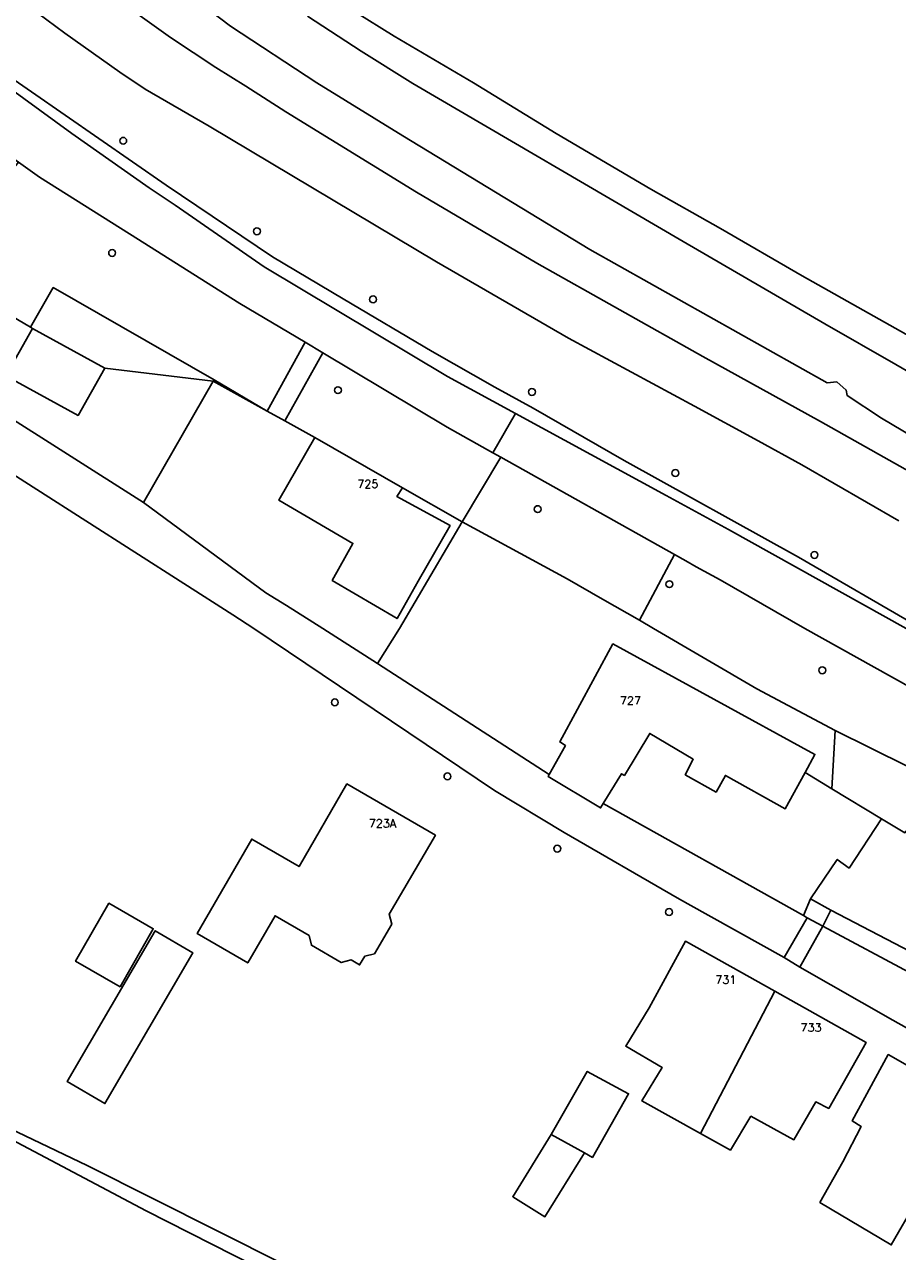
# Model space of a CAD drawing. Header units: metres. Extents: x 108000 to 109000, y 423600 to 424200.
# Tile 18 of 106: x 108206 to 108270, y 423854 to 423944. Entities that reach past the tile are written whole.
import ezdxf

# ---------------------------------------------------------------- set-up
doc = ezdxf.new("R2010")
doc.units = ezdxf.units.M
doc.header["$MEASUREMENT"] = 0
for name, color, linetype in [('dek', 10, 'Continuous'), ('Erf', 10, 'Continuous'), ('gesloten verharding', 10, 'Continuous'), ('grasland agrarisch', 10, 'Continuous'), ('groenvoorziening', 10, 'Continuous'), ('Hek', 10, 'Continuous'), ('Huisnummers', 10, 'Continuous'), ('Inrit', 10, 'Continuous'), ('oever_ slootkant', 10, 'Continuous'), ('open verharding', 10, 'Continuous'), ('Overkapping', 10, 'Continuous'), ('pand', 10, 'Continuous'), ('rijbaan lokale weg', 10, 'Continuous'), ('struiken', 10, 'Continuous'), ('vegetatieobject', 10, 'Continuous'), ('voetpad op trap', 10, 'Continuous'), ('waterloop_ sloot', 10, 'Continuous')]:
    doc.layers.add(name, color=color, linetype=linetype)
doc.styles.get("Standard").update_dxf_attribs({"font": 'txt.shx'})

msp = doc.modelspace()

# ---------------------------------------------------------------- linework, layer by layer
at = {"layer": 'dek', "color": 255}
msp.add_lwpolyline([(108261.35, 423875.872), (108262.513, 423875.162), (108264.199, 423878.173), (108263.036, 423878.794), (108261.35, 423875.872)], dxfattribs=at)
at = {"layer": 'Erf', "color": 52, "true_color": 0xd2d200}
for p, q in [((108206.241, 423921.981), (108206.092, 423922.068)), ((108206.241, 423921.981), (108211.543, 423919.066)), ((108219.495, 423918.118), (108211.543, 423919.066)), ((108214.386, 423909.214), (108219.495, 423918.118)), ((108223.445, 423915.925), (108219.495, 423918.118)), ((108264.849, 423888.231), (108262.899, 423889.439))]:
    msp.add_line(p, q, dxfattribs=at)
for points in [[(108206.092, 423922.068), (108201.384, 423924.822), (108201.722, 423923.634), (108201.907, 423922.39), (108201.932, 423921.132), (108201.798, 423919.882), (108202.165, 423918.297), (108201.062, 423917.481), (108203.475, 423916.143), (108214.386, 423909.214)], [(108223.445, 423915.925), (108219.552, 423918.218), (108207.768, 423924.971), (108206.092, 423922.068)], [(108211.543, 423919.066), (108209.58, 423915.61), (108204.277, 423918.496), (108206.241, 423921.981)], [(108237.756, 423907.795), (108233.377, 423910.294), (108232.96, 423909.668), (108236.863, 423907.526), (108234.513, 423903.445), (108232.973, 423900.711), (108228.22, 423903.508), (108229.735, 423906.226), (108224.295, 423909.395), (108226.942, 423913.983), (108224.756, 423915.197), (108223.445, 423915.925)], [(108276.135, 423867.47), (108269.333, 423871.282), (108262.513, 423875.162), (108261.35, 423875.872), (108254.289, 423879.806), (108253.518, 423880.242), (108245.223, 423885.044), (108240.125, 423888.122), (108222.462, 423900), (108220.931, 423900.98), (108199.336, 423914.77)], [(108214.386, 423909.214), (108223.346, 423902.605), (108224.857, 423901.676), (108227.525, 423900), (108231.54, 423897.417)], [(108237.756, 423907.795), (108233.153, 423900), (108231.54, 423897.417)], [(108264.849, 423888.231), (108265.102, 423892.517), (108259.35, 423895.563), (108251.79, 423900), (108250.757, 423900.591), (108248.046, 423902.141), (108245.442, 423903.63), (108237.756, 423907.795)], [(108231.54, 423897.417), (108244.135, 423889.299), (108245.321, 423891.412), (108244.904, 423891.678), (108248.807, 423898.862), (108263.621, 423890.757), (108262.899, 423889.439)], [(108262.899, 423889.439), (108261.433, 423886.763), (108257.051, 423889.218), (108256.371, 423887.996), (108254.105, 423889.268), (108254.696, 423890.401), (108251.506, 423892.295), (108249.642, 423889.224), (108249.434, 423889.342), (108248.093, 423887.16), (108262.769, 423878.943), (108263.299, 423880.163), (108265.254, 423883.065), (108266.119, 423882.427), (108268.492, 423886.048), (108264.849, 423888.231)], [(108222.027, 423875.483), (108218.31, 423877.638), (108222.321, 423884.552), (108225.786, 423882.542), (108229.3, 423888.601), (108235.782, 423884.841), (108232.4, 423879.046), (108232.582, 423878.326), (108231.311, 423876.15), (108230.605, 423875.971), (108230.232, 423875.332), (108229.609, 423875.693), (108228.885, 423875.501), (108226.696, 423876.771), (108226.521, 423877.484), (108224.027, 423878.931), (108222.027, 423875.483)], [(108212.658, 423873.73), (108209.399, 423875.6), (108211.84, 423879.853), (108215.099, 423877.983), (108212.658, 423873.73)], [(108211.549, 423865.17), (108208.782, 423866.788), (108215.241, 423877.834), (108218.009, 423876.216), (108211.549, 423865.17)], [(108260.672, 423873.399), (108267.381, 423869.643), (108264.63, 423864.814), (108263.677, 423865.287), (108262.079, 423862.515), (108258.921, 423864.246), (108257.425, 423861.766), (108255.23, 423862.982), (108250.929, 423865.365), (108252.416, 423867.813), (108249.739, 423869.366), (108251.455, 423872.181), (108254.116, 423877.069), (108260.672, 423873.399)], [(108271.627, 423857.53), (108270.993, 423857.887), (108269.214, 423854.805), (108263.98, 423857.922), (108265.655, 423860.89), (108267.015, 423863.483), (108266.359, 423863.898), (108268.991, 423868.756), (108275.741, 423864.932), (108282.047, 423861.36), (108279.355, 423856.65), (108278.402, 423857.033), (108277.012, 423854.5), (108271.627, 423857.53)], [(108195.449, 423867.689), (108210.258, 423860.622), (108238.987, 423846.195)], [(108246.71, 423861.553), (108243.814, 423856.878), (108241.452, 423858.339), (108244.278, 423862.906), (108246.921, 423867.53), (108249.957, 423865.892), (108247.303, 423861.224), (108246.71, 423861.553)]]:
    msp.add_lwpolyline(points, dxfattribs=at)
at = {"layer": 'gesloten verharding', "color": 255}
msp.add_lwpolyline([(108270.211, 423885.018), (108268.492, 423886.048), (108266.119, 423882.427), (108265.254, 423883.065), (108263.299, 423880.163), (108264.79, 423879.335), (108278.768, 423872.06)], dxfattribs=at)
at = {"layer": 'grasland agrarisch', "color": 3, "true_color": 0x00f000}
for points in [[(108142.132, 423995.232), (108148.726, 423989.576), (108164.1, 423976.274), (108183.464, 423963.123), (108185.68, 423961.538), (108192.224, 423956.726), (108196.782, 423953.166), (108198.301, 423952.024), (108200.804, 423949.792), (108204.648, 423946.578), (108208.6, 423943.609), (108212.645, 423940.77), (108214.509, 423939.526), (108219.192, 423936.793), (108235.868, 423926.853), (108245.55, 423921.26), (108254.785, 423916.292), (108259.447, 423913.735), (108262.649, 423911.979), (108269.769, 423907.874)], [(108226.952, 423947.038), (108232.762, 423943.408), (108238.571, 423939.987), (108244.648, 423936.268), (108251.589, 423932.193), (108256.683, 423929.307), (108262.671, 423925.826), (108272.799, 423920.145)], [(108279.902, 423906.226), (108264.017, 423915.166), (108255.408, 423919.926), (108243.224, 423926.768), (108234.406, 423931.974), (108224.814, 423937.865), (108221.894, 423939.739), (108219.684, 423941.096), (108216.349, 423943.297), (108213.106, 423945.63)]]:
    msp.add_lwpolyline(points, dxfattribs=at)
at = {"layer": 'groenvoorziening', "color": 3}
for points in [[(108271.439, 423900), (108262.415, 423905.219), (108249.635, 423912.299), (108242.962, 423916.136), (108240.132, 423917.683), (108235.545, 423920.301), (108229.021, 423924.139), (108223.837, 423927.233), (108216.032, 423932.469), (108203.668, 423941.039), (108194.82, 423947.466), (108186.537, 423953.893), (108178.851, 423959.696), (108171.998, 423964.992), (108164.371, 423971.003), (108156.595, 423976.984), (108139.791, 423990.137)], [(108138.875, 423988.984), (108142.459, 423986.136), (108149.868, 423980.533), (108160.057, 423972.644), (108170.611, 423964.679), (108174.252, 423962.188), (108178.928, 423958.432), (108184.45, 423954.231), (108189.454, 423950.615), (108192.208, 423948.349), (108198.404, 423943.917), (108204.422, 423939.694), (108209.129, 423936.273), (108214.789, 423932.287), (108216.696, 423931.008), (108223.22, 423926.487), (108236.684, 423918.458), (108241.664, 423915.746), (108252.715, 423909.727), (108257.267, 423907.248), (108270.31, 423900)], [(108205.22, 423934.154), (108204.929, 423933.809), (108200.143, 423927.727), (108199.938, 423927.453), (108200.347, 423926.898), (108200.952, 423925.858), (108201.384, 423924.822), (108206.092, 423922.068), (108207.768, 423924.971), (108219.552, 423918.218), (108223.445, 423915.925), (108226.242, 423920.963), (108221.435, 423923.806), (108213.362, 423928.922), (108206.749, 423933.055), (108205.22, 423934.154)], [(108227.532, 423920.196), (108224.756, 423915.197), (108226.942, 423913.983), (108233.377, 423910.294), (108237.756, 423907.795), (108240.588, 423912.534), (108239.986, 423912.871), (108236.657, 423914.736), (108227.532, 423920.196)], [(108274.353, 423888.118), (108276.69, 423892.301), (108275.817, 423892.787), (108262.879, 423900), (108256.674, 423903.556), (108254.917, 423904.507), (108254.151, 423904.936), (108253.313, 423905.405), (108250.757, 423900.591), (108251.79, 423900), (108259.35, 423895.563), (108265.102, 423892.517), (108273.039, 423888.579)]]:
    msp.add_lwpolyline(points, dxfattribs=at)
at = {"layer": 'Hek', "color": 30}
msp.add_lwpolyline([(108139.791, 423990.137), (108156.595, 423976.984), (108164.371, 423971.003), (108171.998, 423964.992), (108178.851, 423959.696), (108186.537, 423953.893), (108194.82, 423947.466), (108203.668, 423941.039), (108216.032, 423932.469), (108223.837, 423927.233), (108229.021, 423924.139), (108235.545, 423920.301), (108240.132, 423917.683), (108242.962, 423916.136), (108249.635, 423912.299), (108262.415, 423905.219), (108271.439, 423900)], dxfattribs=at)
at = {"layer": 'Inrit', "color": 255}
msp.add_lwpolyline([(108261.35, 423875.872), (108262.513, 423875.162), (108264.199, 423878.173), (108263.036, 423878.794), (108261.35, 423875.872)], dxfattribs=at)
at = {"layer": 'oever_ slootkant', "color": 92, "true_color": 0x00c300}
for points in [[(108277.458, 423910.085), (108268.494, 423915.4), (108265.99, 423917.059), (108265.91, 423917.46), (108265.222, 423918.06), (108264.518, 423918.005), (108247.102, 423927.769), (108233.403, 423936.088), (108227.087, 423939.981), (108220.764, 423944.142), (108209.343, 423952.808)], [(108272.799, 423920.145), (108262.671, 423925.826), (108256.683, 423929.307), (108251.589, 423932.193), (108244.648, 423936.268), (108238.571, 423939.987), (108232.762, 423943.408), (108226.952, 423947.038)], [(108213.106, 423945.63), (108216.349, 423943.297), (108219.684, 423941.096), (108221.894, 423939.739), (108224.814, 423937.865), (108234.406, 423931.974), (108243.224, 423926.768), (108255.408, 423919.926), (108264.017, 423915.166), (108279.902, 423906.226)], [(108226.418, 423944.864), (108230.35, 423942.305), (108234.133, 423939.925), (108253.944, 423928.353), (108264.34, 423922.313), (108269.554, 423919.339), (108282.541, 423911.805)], [(108249.562, 423839.816), (108243.46, 423843.296), (108243.781, 423843.859), (108238.987, 423846.195), (108210.258, 423860.622), (108195.449, 423867.689), (108182.229, 423874.229), (108153.319, 423891.809), (108152.823, 423892.137), (108152.489, 423892.629)], [(108151.703, 423891.912), (108152.06, 423891.62), (108164.46, 423884.15), (108175.6, 423877.22), (108184.149, 423872.699), (108195.259, 423867.519), (108214.583, 423857.304), (108237.024, 423845.921), (108249.562, 423839.816)], [(108264.79, 423879.335), (108264.199, 423878.173), (108270.875, 423874.594), (108278.058, 423870.838), (108278.768, 423872.06), (108264.79, 423879.335)]]:
    msp.add_lwpolyline(points, dxfattribs=at)
at = {"layer": 'open verharding', "color": 255}
msp.add_lwpolyline([(108264.79, 423879.335), (108263.299, 423880.163), (108262.769, 423878.943), (108263.036, 423878.794), (108264.199, 423878.173), (108264.79, 423879.335)], dxfattribs=at)
at = {"layer": 'Overkapping', "color": 12, "true_color": 0xe10000}
msp.add_lwpolyline([(108246.71, 423861.553), (108244.278, 423862.906), (108241.452, 423858.339), (108243.814, 423856.878), (108246.71, 423861.553)], dxfattribs=at)
at = {"layer": 'pand', "color": 1}
msp.add_line((108260.672, 423873.399), (108255.23, 423862.982), dxfattribs=at)
for points in [[(108206.241, 423921.981), (108204.277, 423918.496), (108209.58, 423915.61), (108211.543, 423919.066), (108206.241, 423921.981)], [(108233.377, 423910.294), (108226.942, 423913.983), (108224.295, 423909.395), (108229.735, 423906.226), (108228.22, 423903.508), (108232.973, 423900.711), (108234.513, 423903.445), (108236.863, 423907.526), (108232.96, 423909.668), (108233.377, 423910.294)], [(108244.135, 423889.299), (108244.049, 423889.146), (108247.895, 423886.838), (108248.093, 423887.16), (108249.434, 423889.342), (108249.642, 423889.224), (108251.506, 423892.295), (108254.696, 423890.401), (108254.105, 423889.268), (108256.371, 423887.996), (108257.051, 423889.218), (108261.433, 423886.763), (108262.899, 423889.439), (108263.621, 423890.757), (108248.807, 423898.862), (108244.904, 423891.678), (108245.321, 423891.412), (108244.135, 423889.299)], [(108222.321, 423884.552), (108218.31, 423877.638), (108222.027, 423875.483), (108224.027, 423878.931), (108226.521, 423877.484), (108226.696, 423876.771), (108228.885, 423875.501), (108229.609, 423875.693), (108230.232, 423875.332), (108230.605, 423875.971), (108231.311, 423876.15), (108232.582, 423878.326), (108232.4, 423879.046), (108235.782, 423884.841), (108229.3, 423888.601), (108225.786, 423882.542), (108222.321, 423884.552)], [(108211.84, 423879.853), (108209.399, 423875.6), (108212.658, 423873.73), (108215.099, 423877.983), (108211.84, 423879.853)], [(108215.241, 423877.834), (108208.782, 423866.788), (108211.549, 423865.17), (108218.009, 423876.216), (108215.241, 423877.834)], [(108260.672, 423873.399), (108254.116, 423877.069), (108251.455, 423872.181), (108249.739, 423869.366), (108252.416, 423867.813), (108250.929, 423865.365), (108255.23, 423862.982)], [(108255.23, 423862.982), (108257.425, 423861.766), (108258.921, 423864.246), (108262.079, 423862.515), (108263.677, 423865.287), (108264.63, 423864.814), (108267.381, 423869.643), (108260.672, 423873.399)], [(108275.741, 423864.932), (108268.991, 423868.756), (108266.359, 423863.898), (108267.015, 423863.483), (108265.655, 423860.89), (108263.98, 423857.922), (108269.214, 423854.805), (108270.993, 423857.887), (108271.627, 423857.53)], [(108244.278, 423862.906), (108246.71, 423861.553), (108247.303, 423861.224), (108249.957, 423865.892), (108246.921, 423867.53), (108244.278, 423862.906)]]:
    msp.add_lwpolyline(points, dxfattribs=at)
at = {"layer": 'rijbaan lokale weg', "color": 255}
msp.add_line((108241.664, 423915.746), (108239.986, 423912.871), dxfattribs=at)
for points in [[(108241.664, 423915.746), (108236.684, 423918.458), (108223.22, 423926.487), (108216.696, 423931.008), (108214.789, 423932.287), (108209.129, 423936.273), (108204.422, 423939.694), (108198.404, 423943.917), (108192.208, 423948.349), (108189.454, 423950.615), (108184.45, 423954.231), (108178.928, 423958.432), (108174.252, 423962.188), (108170.611, 423964.679), (108160.057, 423972.644), (108149.868, 423980.533), (108142.459, 423986.136), (108138.875, 423988.984), (108136.155, 423991.145), (108132.976, 423993.67)], [(108156.97, 423970.668), (108157.24, 423970.608), (108159.703, 423968.918), (108173.683, 423958.322), (108174.595, 423957.612), (108177.738, 423954.722), (108179.066, 423953.666), (108191.715, 423944.126), (108197.901, 423939.48), (108202.37, 423936.298), (108204.346, 423934.807), (108205.22, 423934.154), (108206.749, 423933.055), (108213.362, 423928.922), (108221.435, 423923.806), (108226.242, 423920.963), (108227.532, 423920.196), (108236.657, 423914.736), (108239.986, 423912.871)], [(108384.452, 423861.838), (108363.338, 423858.914), (108360.842, 423858.619), (108358.156, 423858.456), (108355.464, 423858.454), (108352.777, 423858.612), (108349.095, 423859.172), (108346.163, 423859.799), (108343.269, 423860.582), (108340.42, 423861.518), (108326.117, 423868.196), (108323.464, 423869.526), (108309.99, 423877.338), (108291.569, 423887.603), (108270.31, 423900), (108257.267, 423907.248), (108252.715, 423909.727), (108241.664, 423915.746)], [(108239.986, 423912.871), (108240.588, 423912.534), (108253.313, 423905.405), (108254.151, 423904.936), (108254.917, 423904.507), (108256.674, 423903.556), (108262.879, 423900), (108275.817, 423892.787), (108276.69, 423892.301), (108277.563, 423891.814), (108279.21, 423890.896), (108287.795, 423886.074), (108310.093, 423873.232), (108322.852, 423865.835), (108328.574, 423862.997), (108334.849, 423859.832), (108337.154, 423858.941), (108339.778, 423857.767), (108351.366, 423853.668), (108363.262, 423854.926), (108370.459, 423855.931), (108372.577, 423856.266), (108394.872, 423859.789)]]:
    msp.add_lwpolyline(points, dxfattribs=at)
at = {"layer": 'struiken', "color": 92, "true_color": 0x00c300}
for points in [[(108240.588, 423912.534), (108237.756, 423907.795), (108245.442, 423903.63), (108248.046, 423902.141), (108250.757, 423900.591), (108253.313, 423905.405), (108240.588, 423912.534)], [(108273.039, 423888.579), (108265.102, 423892.517), (108264.849, 423888.231), (108268.492, 423886.048), (108270.211, 423885.018), (108273.039, 423888.579)]]:
    msp.add_lwpolyline(points, dxfattribs=at)
at = {"layer": 'vegetatieobject', "color": 3}
for centre in [(108212.892, 423935.736), (108222.702, 423929.099), (108212.08, 423927.514), (108231.214, 423924.108), (108228.639, 423917.455), (108242.864, 423917.325), (108253.381, 423911.384), (108243.288, 423908.737), (108263.582, 423905.378), (108252.945, 423903.238), (108264.159, 423896.927), (108228.411, 423894.571), (108236.671, 423889.152), (108244.722, 423883.852), (108252.919, 423879.207)]:
    msp.add_circle(centre, 0.25, dxfattribs=at)
at = {"layer": 'voetpad op trap', "color": 255}
msp.add_lwpolyline([(108227.532, 423920.196), (108226.242, 423920.963), (108223.445, 423915.925), (108224.756, 423915.197), (108227.532, 423920.196)], dxfattribs=at)
at = {"layer": 'waterloop_ sloot', "color": 5}
for points in [[(108209.343, 423952.808), (108220.764, 423944.142), (108227.087, 423939.981), (108233.403, 423936.088), (108247.102, 423927.769), (108264.518, 423918.005), (108265.222, 423918.06), (108265.91, 423917.46), (108265.99, 423917.059), (108268.494, 423915.4), (108277.458, 423910.085)], [(108282.541, 423911.805), (108269.554, 423919.339), (108264.34, 423922.313), (108253.944, 423928.353), (108234.133, 423939.925), (108230.35, 423942.305), (108226.418, 423944.864)], [(108270.875, 423874.594), (108264.199, 423878.173), (108263.036, 423878.794), (108262.769, 423878.943), (108248.093, 423887.16), (108247.895, 423886.838), (108244.049, 423889.146), (108244.135, 423889.299), (108231.54, 423897.417), (108227.525, 423900), (108224.857, 423901.676), (108223.346, 423902.605), (108214.386, 423909.214), (108203.475, 423916.143)], [(108199.336, 423914.77), (108220.931, 423900.98), (108222.462, 423900), (108240.125, 423888.122), (108245.223, 423885.044), (108253.518, 423880.242), (108254.289, 423879.806), (108261.35, 423875.872), (108262.513, 423875.162), (108269.333, 423871.282), (108276.135, 423867.47)], [(108313.058, 423809.974), (108311.908, 423811.409), (108306.287, 423819.484), (108305.761, 423819.974), (108305.14, 423820.336), (108304.641, 423820.494), (108304.454, 423820.553), (108304.022, 423820.608), (108295.671, 423817.724), (108294.863, 423817.642), (108293.888, 423817.689), (108292.934, 423817.894), (108278.998, 423824.749), (108264.644, 423831.912), (108252.253, 423838.383), (108249.562, 423839.816), (108237.024, 423845.921), (108214.583, 423857.304), (108195.259, 423867.519), (108184.149, 423872.699), (108175.6, 423877.22), (108164.46, 423884.15), (108152.06, 423891.62), (108151.703, 423891.912)]]:
    msp.add_lwpolyline(points, dxfattribs=at)

# ---------------------------------------------------------------- texts
at = {"layer": 'Huisnummers', "color": 255}
for s, p in [('725', (108230.061, 423910.283)), ('727', (108249.317, 423894.407)), ('723A', (108230.9, 423885.402)), ('731', (108256.314, 423873.945)), ('733', (108262.562, 423870.447))]:
    msp.add_text(s, height=0.6, dxfattribs=at).set_placement(p)

doc.saveas('drawing.dxf')
